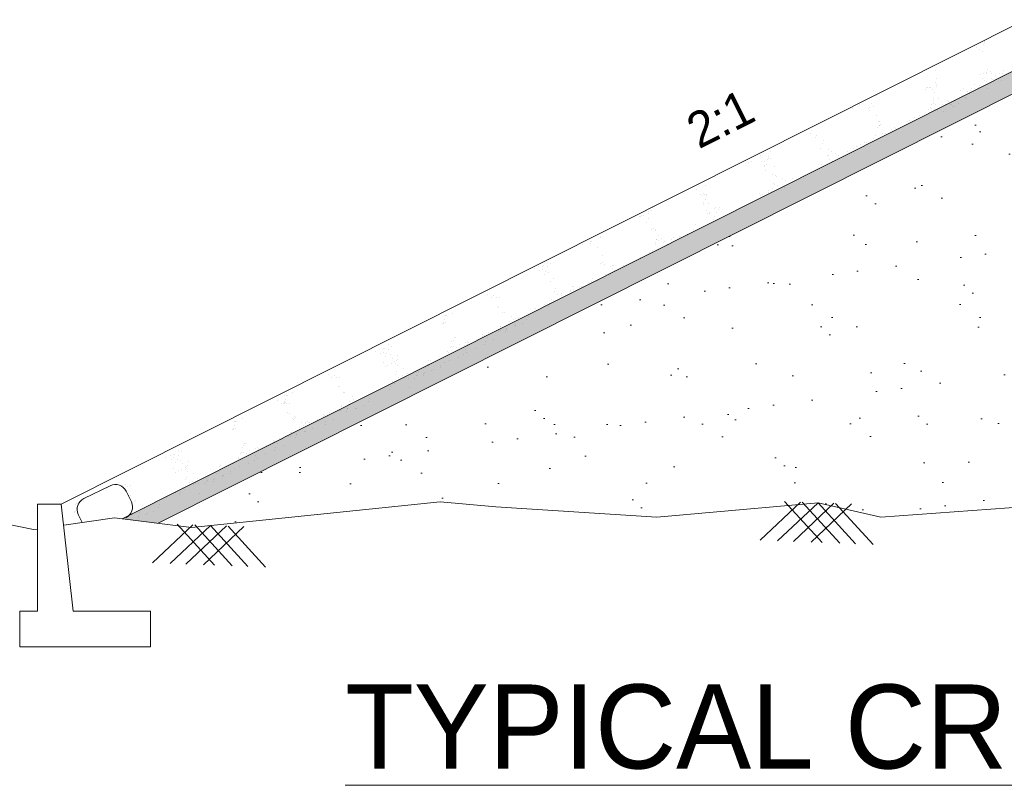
# Model space of a CAD drawing. Header units: millimetres. Extents: x -20950785 to 389010297, y -11535949 to 14056629.
# Tile 78 of 256: x 9709243 to 9732669, y -377777 to -359558. Entities that reach past the tile are written whole.
import ezdxf

# ---------------------------------------------------------------- set-up
doc = ezdxf.new("R2010")
doc.units = ezdxf.units.MM
doc.header["$LTSCALE"] = 60
doc.header["$MEASUREMENT"] = 0
doc.layers.add('CHNGE', color=7, linetype='Continuous')
doc.layers.add('TEXT', color=7, linetype='Continuous')

msp = doc.modelspace()

# ---------------------------------------------------------------- hatches: boundary and pattern name
at = {"linetype": 'Continuous', "lineweight": 9}
h = msp.add_hatch(dxfattribs=at)
h.set_pattern_fill('AR-SAND', scale=282.811462, style=0)
h.set_pattern_definition([(37.5, (17175445.93, -51661404.1), (-17.8152437, 544.927847), [0, -429.873422, 0, -480.7794852, 0, -459.5686256]), (7.5, (17175445.9, -51661404.1), (500.513137, 798.135254), [0, -231.9053987, 0, -387.4517028, 0, -148.4760175]), (327.5, (17175098.07, -51661404.1), (880.7150124, 1.600445), [0, -141.405731, 0, -509.0606314, 0, -664.6069354]), (317.5, (17175098.1, -51661404.1), (850.16706, 248.21671), [0, -70.7028655, 0, -333.717525, 0, -381.7954735])])
h.paths.add_polyline_path([(9733529.4, -360990.45), (9736702.05, -360895.27), (9736702.05, -360414.28), (9733408.57, -360513.08), (9711678.69, -371437.35), (9712540.38, -371542.27)])
h = msp.add_hatch(dxfattribs=at)
h.set_pattern_fill('AR-SAND', scale=1131.245848, style=0)
h.set_pattern_definition([(37.5, (17175446, -51661404.1), (-71.260975, 2179.71139), [0, -1719.49369, 0, -1923.11794, 0, -1838.2745]), (7.5, (17175446, -51661404), (2002.05255, 3192.54102), [0, -927.621595, 0, -1549.80681, 0, -593.90407]), (327.5, (17174054.5, -51661404.1), (3522.86005, 6.40178), [0, -565.622924, 0, -2036.242526, 0, -2658.42774]), (317.5, (17174054.5, -51661404), (3400.66824, 992.86684), [0, -282.81146, 0, -1334.8701, 0, -1527.181894])])
h.paths.add_polyline_path([(9752623.6, -370930.58), (9752995.62, -370970.57), (9753253.57, -371099.35), (9756609.86, -370957.96), (9760101.31, -371095.59), (9760185.94, -371018.27), (9760250.63, -371101.47), (9762470.08, -371188.96), (9763105.62, -370998.59), (9763476.44, -371077.44), (9767835.88, -371399.99), (9769329.75, -371052.17), (9773167.44, -371399.99), (9776451.66, -371184.14), (9776477.89, -371160.17), (9776494.35, -371181.34), (9776997.42, -371148.28), (9778324.54, -371034.05), (9781761.62, -371384.94), (9761085.56, -360990.45), (9757912.91, -360895.27), (9757912.91, -360795.64), (9747307.48, -360477.48), (9736702.05, -360795.64), (9736702.05, -360895.27), (9733529.4, -360990.45), (9712540.38, -371542.27), (9713326.84, -371638.03), (9719243.08, -371034.05), (9720570.19, -371148.28), (9724400.18, -371399.99), (9728237.87, -371052.17), (9729731.74, -371399.99), (9734091.18, -371077.44), (9734461.99, -370998.59), (9735097.54, -371188.96), (9735709.5, -371164.83), (9735743.51, -371133.76), (9735765.94, -371162.61), (9740957.75, -370957.96), (9744314.04, -371099.35), (9744572, -370970.57), (9744944.01, -370930.58), (9748783.81, -371083.62)])
h.paths.add_polyline_path([(9742735.25, -367753.17), (9753071.22, -367753.17), (9753071.22, -368610.57), (9742735.25, -368610.57)], flags=24)
h.paths.add_polyline_path([(9741240.48, -361178.79), (9756044.35, -361178.79), (9756044.35, -362166.28), (9741240.48, -362166.28)], flags=24)
h.paths.add_polyline_path([(9741276.95, -362192.97), (9755339.02, -362192.97), (9755339.02, -363194.74), (9741276.95, -363194.74)], flags=24)
h.paths.add_polyline_path([(9741240.48, -363552.66), (9755024.43, -363552.66), (9755024.43, -364540.15), (9741240.48, -364540.15)], flags=24)
h.paths.add_polyline_path([(9741240.48, -364785.55), (9755431.01, -364785.55), (9755431.01, -365647.03), (9741240.48, -365647.03)], flags=24)

# ---------------------------------------------------------------- linework, layer by layer
at = {"color": 7, "linetype": 'Continuous', "lineweight": 9}
for p, q in [((9710233.64, -371087.59), (9733166.91, -359558.34)), ((9731761.05, -360279.47), (9731761.05, -360279.47)), ((9732013.96, -360226.57), (9732013.96, -360226.57)), ((9732068.52, -360271.54), (9732068.52, -360271.54)), ((9732078.63, -360107.33), (9732078.63, -360107.33)), ((9732165.89, -360143.13), (9732165.89, -360143.13)), ((9732194.58, -360106.32), (9732194.58, -360106.32)), ((9732194.72, -360068.07), (9732194.72, -360068.07)), ((9711678.69, -371437.35), (9733499.69, -360467.27)), ((9732141.8, -360312.36), (9732141.8, -360312.36)), ((9732278.27, -360746.31), (9732278.27, -360746.31)), ((9712540.38, -371542.27), (9733529.4, -360990.45)), ((9731029.42, -360777.42), (9731029.42, -360777.42)), ((9731060.36, -360960.23), (9731060.36, -360960.23)), ((9732093.08, -360855.4), (9732093.08, -360855.4)), ((9732154.36, -360957.31), (9732154.36, -360957.31)), ((9732178.15, -360832.47), (9732178.15, -360832.47)), ((9732239.46, -360812.35), (9732239.46, -360812.35)), ((9732252.38, -360831.82), (9732252.38, -360831.82)), ((9732335.12, -360798.81), (9732335.12, -360798.81)), ((9732363.44, -360957.51), (9732363.44, -360957.51)), ((9732368.33, -360830.81), (9732368.33, -360830.81)), ((9732386.4, -360984.39), (9732386.4, -360984.39)), ((9732461.03, -360895.82), (9732461.03, -360895.82)), ((9732562.05, -360829.12), (9732562.05, -360829.12)), ((9732636.28, -360828.47), (9732636.28, -360828.47)), ((9732659.02, -360779.2), (9732659.02, -360779.2)), ((9730785.29, -361210.53), (9730785.29, -361210.53)), ((9730821.36, -361172.09), (9730821.36, -361172.09)), ((9730847.36, -361176.69), (9730847.36, -361176.69)), ((9730887.9, -361180.1), (9730887.9, -361180.1)), ((9730921.4, -361168.83), (9730921.4, -361168.83)), ((9730954.02, -361223.41), (9730954.02, -361223.41)), ((9731036.78, -361042.26), (9731036.78, -361042.26)), ((9731045.07, -361097.82), (9731045.07, -361097.82)), ((9731051.62, -361140.2), (9731051.62, -361140.2)), ((9731687.4, -361199.75), (9731687.4, -361199.75)), ((9731881.12, -361198.06), (9731881.12, -361198.06)), ((9731955.36, -361197.41), (9731955.36, -361197.41)), ((9731968.14, -361111.31), (9731968.14, -361111.31)), ((9732057.72, -361182.65), (9732057.72, -361182.65)), ((9732068.71, -361126.92), (9732068.71, -361126.92)), ((9732071.3, -361196.4), (9732071.3, -361196.4)), ((9732208.91, -361002.28), (9732208.91, -361002.28)), ((9732253.91, -361017.83), (9732253.91, -361017.83)), ((9732265.02, -361194.71), (9732265.02, -361194.71)), ((9732591.53, -361010.18), (9732591.53, -361010.18)), ((9729631.58, -361369.95), (9729631.58, -361369.95)), ((9730986.15, -361435.93), (9730986.15, -361435.93)), ((9731018.53, -361287.66), (9731018.53, -361287.66)), ((9731097.65, -361441.75), (9731097.65, -361441.75)), ((9731601.17, -361423.82), (9731601.17, -361423.82)), ((9731620.68, -361254.03), (9731620.68, -361254.03)), ((9731663.6, -361365.55), (9731663.6, -361365.55)), ((9731744.66, -361399.19), (9731744.66, -361399.19)), ((9731767.62, -361426.07), (9731767.62, -361426.07)), ((9731787.38, -361269.81), (9731787.38, -361269.81)), ((9731841.94, -361314.79), (9731841.94, -361314.79)), ((9731870.72, -361243.54), (9731870.72, -361243.54)), ((9729067.13, -361668.81), (9729067.13, -361668.81)), ((9729216.19, -361587.04), (9729216.19, -361587.04)), ((9729431.06, -361670.24), (9729431.06, -361670.24)), ((9729462.72, -361654.23), (9729462.72, -361654.23)), ((9729505.04, -361546.27), (9729505.04, -361546.27)), ((9729551, -361613.1), (9729551, -361613.1)), ((9730868.37, -361700), (9730868.37, -361700)), ((9730917.73, -361650.31), (9730917.73, -361650.31)), ((9730938.32, -361667.59), (9730938.32, -361667.59)), ((9730944.82, -361581.19), (9730944.82, -361581.19)), ((9730982.73, -361547.74), (9730982.73, -361547.74)), ((9730987.14, -361473.24), (9730987.14, -361473.24)), ((9731001.9, -361695.71), (9731001.9, -361695.71)), ((9731037.79, -361574.42), (9731037.79, -361574.42)), ((9731200.19, -361567.01), (9731200.19, -361567.01)), ((9731274.43, -361566.36), (9731274.43, -361566.36)), ((9731280.41, -361591.26), (9731280.41, -361591.26)), ((9731307.62, -361470.56), (9731307.62, -361470.56)), ((9731330.58, -361497.45), (9731330.58, -361497.45)), ((9731390.38, -361565.35), (9731390.38, -361565.35)), ((9731420.41, -361582.31), (9731420.41, -361582.31)), ((9731438.94, -361624.33), (9731438.94, -361624.33)), ((9731474.97, -361627.29), (9731474.97, -361627.29)), ((9731478.4, -361474.64), (9731478.4, -361474.64)), ((9731584.1, -361563.66), (9731584.1, -361563.66)), ((9729459.02, -361710.94), (9729459.02, -361710.94)), ((9729630.62, -361839.94), (9729630.62, -361839.94)), ((9730541.14, -361886.96), (9730541.14, -361886.96)), ((9730646.55, -361826.64), (9730646.55, -361826.64)), ((9731073.29, -361713.27), (9731073.29, -361713.27)), ((9731234.2, -361736.32), (9731234.2, -361736.32)), ((9729664.02, -362135.32), (9729664.02, -362135.32)), ((9729673.32, -361988.28), (9729673.32, -361988.28)), ((9729691.11, -362066.2), (9729691.11, -362066.2)), ((9729704.03, -362070.17), (9729704.03, -362070.17)), ((9729706.83, -361977.01), (9729706.83, -361977.01)), ((9729733.97, -362047.37), (9729733.97, -362047.37)), ((9730059.62, -362120.74), (9730059.62, -362120.74)), ((9730069.22, -362141.34), (9730069.22, -362141.34)), ((9730360.99, -361982.3), (9730360.99, -361982.3)), ((9730423.07, -361948.46), (9730423.07, -361948.46)), ((9728049.9, -362274.61), (9728049.9, -362274.61)), ((9728076.99, -362205.49), (9728076.99, -362205.49)), ((9728172.85, -362364.34), (9728172.85, -362364.34)), ((9728206.84, -362322.38), (9728206.84, -362322.38)), ((9729561.41, -362388.36), (9729561.41, -362388.36)), ((9729593.32, -362315.68), (9729593.32, -362315.68)), ((9729768.31, -362274.57), (9729768.31, -362274.57)), ((9729845.73, -362263.17), (9729845.73, -362263.17)), ((9729976.79, -362171.26), (9729976.79, -362171.26)), ((9728305.38, -362617.46), (9728305.38, -362617.46)), ((9728347.7, -362509.51), (9728347.7, -362509.51)), ((9728374.63, -362425.21), (9728374.63, -362425.21)), ((9729084.7, -362618.58), (9729084.7, -362618.58)), ((9729142.22, -362580.29), (9729142.22, -362580.29)), ((9729237.42, -362534.48), (9729237.42, -362534.48)), ((9729350.7, -362476.98), (9729350.7, -362476.98)), ((9729395.57, -362481.27), (9729395.57, -362481.27)), ((9726876.48, -362800.75), (9726876.48, -362800.75)), ((9727059.76, -362811.29), (9727059.76, -362811.29)), ((9727065.22, -362865.75), (9727065.22, -362865.75)), ((9727098.72, -362854.48), (9727098.72, -362854.48)), ((9727102.08, -362703.33), (9727102.08, -362703.33)), ((9728458.74, -362796.46), (9728458.74, -362796.46)), ((9728481.79, -362658.8), (9728481.79, -362658.8)), ((9728492.25, -362785.18), (9728492.25, -362785.18)), ((9728549.37, -362699.58), (9728549.37, -362699.58)), ((9728646.79, -362741.12), (9728646.79, -362741.12)), ((9728724.61, -362782.7), (9728724.61, -362782.7)), ((9728935.32, -362694.08), (9728935.32, -362694.08)), ((9726590.92, -362956.42), (9726590.92, -362956.42)), ((9726653, -362922.58), (9726653, -362922.58)), ((9726884.29, -362926.63), (9726884.29, -362926.63)), ((9726954.66, -362933.81), (9726954.66, -362933.81)), ((9726956.1, -363027.59), (9726956.1, -363027.59)), ((9726961.96, -363060.77), (9726961.96, -363060.77)), ((9727018.18, -362993.75), (9727018.18, -362993.75)), ((9727032.67, -362880.4), (9727032.67, -362880.4)), ((9727197.48, -363057.71), (9727197.48, -363057.71)), ((9728309.23, -362999.79), (9728309.23, -362999.79)), ((9728516.13, -362886), (9728516.13, -362886)), ((9728576.09, -362921.48), (9728576.09, -362921.48)), ((9725659.86, -363332.87), (9725659.86, -363332.87)), ((9725721.94, -363299.03), (9725721.94, -363299.03)), ((9726986.78, -363146.34), (9726986.78, -363146.34)), ((9727160.05, -363233.39), (9727160.05, -363233.39)), ((9727229.61, -363270.24), (9727229.61, -363270.24)), ((9727261.06, -363292.38), (9727261.06, -363292.38)), ((9727394.7, -363329), (9727394.7, -363329)), ((9725368.09, -363491.92), (9725368.09, -363491.92)), ((9725555.65, -363493.21), (9725555.65, -363493.21)), ((9727171.22, -363450.82), (9727171.22, -363450.82)), ((9727190.35, -363472.74), (9727190.35, -363472.74)), ((9727263.95, -363497.44), (9727263.95, -363497.44)), ((9727435.82, -363540.15), (9727435.82, -363540.15)), ((9727472.43, -363394.14), (9727472.43, -363394.14)), ((9727629.56, -363346.91), (9727629.56, -363346.91)), ((9725348.75, -363607), (9725348.75, -363607)), ((9725447.71, -363718.76), (9725447.71, -363718.76)), ((9725496.91, -363735.68), (9725496.91, -363735.68)), ((9725509.79, -363684.92), (9725509.79, -363684.92)), ((9725530.42, -363724.41), (9725530.42, -363724.41)), ((9725591.01, -363728.31), (9725591.01, -363728.31)), ((9725591.58, -363730.9), (9725591.58, -363730.9)), ((9726846.34, -363699.85), (9726846.34, -363699.85)), ((9726871.58, -363729.99), (9726871.58, -363729.99)), ((9726905.08, -363718.71), (9726905.08, -363718.71)), ((9727057.05, -363611.23), (9727057.05, -363611.23)), ((9727063.23, -363665.51), (9727063.23, -363665.51)), ((9727120.94, -363649.81), (9727120.94, -363649.81)), ((9727148.04, -363580.7), (9727148.04, -363580.7)), ((9727244.16, -363604.63), (9727244.16, -363604.63)), ((9727277.67, -363593.36), (9727277.67, -363593.36)), ((9724303.07, -364030.09), (9724303.07, -364030.09)), ((9725521.13, -363948.98), (9725521.13, -363948.98)), ((9725521.6, -363905.39), (9725521.6, -363905.39)), ((9725548.69, -363836.27), (9725548.69, -363836.27)), ((9725623.7, -363943.42), (9725623.7, -363943.42)), ((9725772.68, -364042.44), (9725772.68, -364042.44)), ((9725806.19, -364031.17), (9725806.19, -364031.17)), ((9725886.31, -364020.16), (9725886.31, -364020.16)), ((9723989.94, -364243.16), (9723989.94, -364243.16)), ((9724006.57, -364237.09), (9724006.57, -364237.09)), ((9724040.08, -364225.82), (9724040.08, -364225.82)), ((9724096.57, -364218.43), (9724096.57, -364218.43)), ((9724198.22, -364172.61), (9724198.22, -364172.61)), ((9724213.43, -364121.34), (9724213.43, -364121.34)), ((9724275.98, -364099.21), (9724275.98, -364099.21)), ((9725591.75, -364103.32), (9725591.75, -364103.32)), ((9725600.75, -364175.82), (9725600.75, -364175.82)), ((9725658.04, -364170.63), (9725658.04, -364170.63)), ((9725662.83, -364141.98), (9725662.83, -364141.98)), ((9725777.08, -364248.24), (9725777.08, -364248.24)), ((9725819.4, -364140.29), (9725819.4, -364140.29)), ((9725866.53, -364067.32), (9725866.53, -364067.32)), ((9724162.96, -364387.53), (9724162.96, -364387.53)), ((9724205.27, -364279.58), (9724205.27, -364279.58)), ((9725310.78, -364443.19), (9725310.78, -364443.19)), ((9725749.99, -364317.36), (9725749.99, -364317.36)), ((9723051.29, -364716.08), (9723051.29, -364716.08)), ((9724282.34, -364543.86), (9724282.34, -364543.86)), ((9724315.84, -364532.59), (9724315.84, -364532.59)), ((9724366.46, -364578.4), (9724366.46, -364578.4)), ((9724371.52, -364554.86), (9724371.52, -364554.86)), ((9724433.66, -364691.55), (9724433.66, -364691.55)), ((9724802.17, -364746.08), (9724802.17, -364746.08)), ((9724930.69, -364725.27), (9724930.69, -364725.27)), ((9724964.19, -364713.99), (9724964.19, -364713.99)), ((9725122.34, -364660.79), (9725122.34, -364660.79)), ((9725268.46, -364551.14), (9725268.46, -364551.14)), ((9725274.78, -364600.24), (9725274.78, -364600.24)), ((9722633.69, -364918.49), (9722633.69, -364918.49)), ((9722819.54, -364830.84), (9722819.54, -364830.84)), ((9722835.28, -364872.57), (9722835.28, -364872.57)), ((9722844.39, -364829.87), (9722844.39, -364829.87)), ((9722983.65, -364980.79), (9722983.65, -364980.79)), ((9723058.76, -364750.75), (9723058.76, -364750.75)), ((9724364.25, -364868.62), (9724364.25, -364868.62)), ((9724377.17, -364911.49), (9724377.17, -364911.49)), ((9724391.35, -364799.5), (9724391.35, -364799.5)), ((9724405.86, -364782.06), (9724405.86, -364782.06)), ((9724446.08, -364805.24), (9724446.08, -364805.24)), ((9724508.16, -364771.4), (9724508.16, -364771.4)), ((9724558.1, -364850.62), (9724558.1, -364850.62)), ((9724591.61, -364839.35), (9724591.61, -364839.35)), ((9724648.69, -364905.96), (9724648.69, -364905.96)), ((9724749.76, -364786.14), (9724749.76, -364786.14)), ((9724759.85, -364854.04), (9724759.85, -364854.04)), ((9724857.17, -364802.66), (9724857.17, -364802.66)), ((9723119.34, -365166.29), (9723119.34, -365166.29)), ((9724022.6, -365211.68), (9724022.6, -365211.68)), ((9724231.08, -365108.37), (9724231.08, -365108.37)), ((9724293.55, -365048.98), (9724293.55, -365048.98)), ((9724441.79, -365019.75), (9724441.79, -365019.75)), ((9721592.21, -365441.31), (9721592.21, -365441.31)), ((9721674.23, -365421.33), (9721674.23, -365421.33)), ((9721707.74, -365410.06), (9721707.74, -365410.06)), ((9721799.11, -365327.52), (9721799.11, -365327.52)), ((9721802.31, -365436.63), (9721802.31, -365436.63)), ((9721865.89, -365356.85), (9721865.89, -365356.85)), ((9723067.76, -365352.03), (9723067.76, -365352.03)), ((9723101.26, -365340.76), (9723101.26, -365340.76)), ((9723153.68, -365393.5), (9723153.68, -365393.5)), ((9723291.41, -365434.66), (9723291.41, -365434.66)), ((9723353.49, -365400.82), (9723353.49, -365400.82)), ((9723374.12, -365405.3), (9723374.12, -365405.3)), ((9723604.99, -365414.09), (9723604.99, -365414.09)), ((9723784.94, -365351.88), (9723784.94, -365351.88)), ((9721493.3, -365482.21), (9721493.3, -365482.21)), ((9721618.53, -365535.83), (9721618.53, -365535.83)), ((9721680.61, -365501.99), (9721680.61, -365501.99)), ((9721732.9, -365613.71), (9721732.9, -365613.71)), ((9721759.99, -365544.59), (9721759.99, -365544.59)), ((9721835.04, -365565.21), (9721835.04, -365565.21)), ((9723189.61, -365631.19), (9723189.61, -365631.19)), ((9723276.32, -365654.78), (9723276.32, -365654.78)), ((9723347.02, -365474.42), (9723347.02, -365474.42)), ((9723396.51, -365517.4), (9723396.51, -365517.4)), ((9721867.16, -365777.73), (9721867.16, -365777.73)), ((9721950, -365728.1), (9721950, -365728.1)), ((9722399.2, -365903.14), (9722399.2, -365903.14)), ((9722422.31, -365908.41), (9722422.31, -365908.41)), ((9722598.35, -365909.5), (9722598.35, -365909.5)), ((9722631.86, -365898.23), (9722631.86, -365898.23)), ((9722770.42, -365823.11), (9722770.42, -365823.11)), ((9722790.01, -365845.02), (9722790.01, -365845.02)), ((9722838.41, -365777.32), (9722838.41, -365777.32)), ((9722865.5, -365708.2), (9722865.5, -365708.2)), ((9722970.94, -365784.15), (9722970.94, -365784.15)), ((9723004.44, -365772.88), (9723004.44, -365772.88)), ((9723162.59, -365719.67), (9723162.59, -365719.67)), ((9720374.26, -366095.85), (9720374.26, -366095.85)), ((9720525.94, -366131.41), (9720525.94, -366131.41)), ((9721961.29, -366025.68), (9721961.29, -366025.68)), ((9721988.38, -365956.56), (9721988.38, -365956.56)), ((9722044.83, -366095.73), (9722044.83, -366095.73)), ((9722136.75, -366064.07), (9722136.75, -366064.07)), ((9722144.33, -366128.83), (9722144.33, -366128.83)), ((9722329.79, -366080.21), (9722329.79, -366080.21)), ((9722352.81, -366025.53), (9722352.81, -366025.53)), ((9722356.88, -366011.1), (9722356.88, -366011.1)), ((9722417.42, -365970.38), (9722417.42, -365970.38)), ((9722563.52, -365936.9), (9722563.52, -365936.9)), ((9720463.87, -366165.24), (9720463.87, -366165.24)), ((9720582.86, -366176.64), (9720582.86, -366176.64)), ((9720651.31, -366165.03), (9720651.31, -366165.03)), ((9721726.72, -366331.24), (9721726.72, -366331.24)), ((9721821.18, -366383.11), (9721821.18, -366383.11)), ((9721848.27, -366314), (9721848.27, -366314)), ((9721890.59, -366206.04), (9721890.59, -366206.04)), ((9721937.43, -366242.62), (9721937.43, -366242.62)), ((9719341.9, -366605.57), (9719341.9, -366605.57)), ((9719375.4, -366594.3), (9719375.4, -366594.3)), ((9719399.35, -366593.69), (9719399.35, -366593.69)), ((9719533.55, -366541.09), (9719533.55, -366541.09)), ((9720614.98, -366389.16), (9720614.98, -366389.16)), ((9720644.97, -366399.87), (9720644.97, -366399.87)), ((9720735.42, -366536.27), (9720735.42, -366536.27)), ((9720768.93, -366525), (9720768.93, -366525)), ((9721339.65, -366616.89), (9721339.65, -366616.89)), ((9721518.24, -366434.55), (9721518.24, -366434.55)), ((9719309.2, -366794.66), (9719309.2, -366794.66)), ((9719329.93, -366770.76), (9719329.93, -366770.76)), ((9719330.68, -366788.08), (9719330.68, -366788.08)), ((9719357.03, -366701.65), (9719357.03, -366701.65)), ((9719371.28, -366760.82), (9719371.28, -366760.82)), ((9720685.25, -366854.06), (9720685.25, -366854.06)), ((9720690.31, -366852.53), (9720690.31, -366852.53)), ((9720873.36, -366811.84), (9720873.36, -366811.84)), ((9720892.15, -366740.27), (9720892.15, -366740.27)), ((9720944.06, -366631.48), (9720944.06, -366631.48)), ((9720982.08, -366693.49), (9720982.08, -366693.49)), ((9721011.19, -366843.04), (9721011.19, -366843.04)), ((9721044.16, -366659.65), (9721044.16, -366659.65)), ((9721044.69, -366831.76), (9721044.69, -366831.76)), ((9721100.63, -366636.96), (9721100.63, -366636.96)), ((9721202.84, -366778.55), (9721202.84, -366778.55)), ((9721312.56, -366686.01), (9721312.56, -366686.01))]:
    msp.add_line(p, q, dxfattribs=at)
at = {"layer": 'CHNGE', "color": 7, "linetype": 'Continuous', "lineweight": 9}
for p, q in [((9720266.06, -367045.98), (9720266.06, -367045.98)), ((9720299.52, -367082.47), (9720299.52, -367082.47)), ((9720404.75, -367008.19), (9720404.75, -367008.19)), ((9720457.67, -367029.26), (9720457.67, -367029.26)), ((9720638.6, -366968.39), (9720638.6, -366968.39)), ((9720672.11, -366957.12), (9720672.11, -366957.12)), ((9720803.94, -366988.91), (9720803.94, -366988.91)), ((9720830.25, -366903.91), (9720830.25, -366903.91)), ((9720831.04, -366919.79), (9720831.04, -366919.79)), ((9718019.26, -367294.54), (9718019.26, -367294.54)), ((9718086.03, -367323.87), (9718086.03, -367323.87)), ((9719524.31, -367217.88), (9719524.31, -367217.88)), ((9719558.32, -367182.74), (9719558.32, -367182.74)), ((9719585.42, -367113.62), (9719585.42, -367113.62)), ((9719605.63, -367124.5), (9719605.63, -367124.5)), ((9719712.5, -367279.97), (9719712.5, -367279.97)), ((9719827.42, -367322.9), (9719827.42, -367322.9)), ((9719848.45, -367248.4), (9719848.45, -367248.4)), ((9719889.5, -367289.06), (9719889.5, -367289.06)), ((9719893.43, -367219.1), (9719893.43, -367219.1)), ((9719926.83, -367237.27), (9719926.83, -367237.27)), ((9720112.98, -367167.24), (9720112.98, -367167.24)), ((9720266.01, -367093.74), (9720266.01, -367093.74)), ((9720301.98, -367283.67), (9720301.98, -367283.67)), ((9720322.42, -367222.69), (9720322.42, -367222.69)), ((9720364.74, -367114.74), (9720364.74, -367114.74)), ((9720508.88, -367169.88), (9720508.88, -367169.88)), ((9717713.45, -367449.23), (9717713.45, -367449.23)), ((9717812.36, -367408.33), (9717812.36, -367408.33)), ((9717838.68, -367502.85), (9717838.68, -367502.85)), ((9717894.38, -367388.35), (9717894.38, -367388.35)), ((9717900.76, -367469.01), (9717900.76, -367469.01)), ((9717927.89, -367377.08), (9717927.89, -367377.08)), ((9717980.14, -367511.61), (9717980.14, -367511.61)), ((9718022.46, -367403.66), (9718022.46, -367403.66)), ((9718055.18, -367532.23), (9718055.18, -367532.23)), ((9718242, -367556.92), (9718242, -367556.92)), ((9719418.21, -367540.17), (9719418.21, -367540.17)), ((9719433.07, -367465.49), (9719433.07, -367465.49)), ((9719445.3, -367471.05), (9719445.3, -367471.05)), ((9719487.62, -367363.1), (9719487.62, -367363.1)), ((9719520.84, -367344.45), (9719520.84, -367344.45)), ((9719535.65, -367481.95), (9719535.65, -367481.95)), ((9719554.35, -367333.18), (9719554.35, -367333.18)), ((9719639.97, -367351.7), (9719639.97, -367351.7)), ((9719813.81, -367525.59), (9719813.81, -367525.59)), ((9719856.12, -367417.64), (9719856.12, -367417.64)), ((9719882.79, -367475.6), (9719882.79, -367475.6)), ((9720091.28, -367372.3), (9720091.28, -367372.3)), ((9717902.13, -367715.34), (9717902.13, -367715.34)), ((9717953.05, -367580.73), (9717953.05, -367580.73)), ((9718004.46, -367776.12), (9718004.46, -367776.12)), ((9718087.31, -367744.75), (9718087.31, -367744.75)), ((9718110.62, -367612.03), (9718110.62, -367612.03)), ((9718170.15, -367695.12), (9718170.15, -367695.12)), ((9718172.59, -367734), (9718172.59, -367734)), ((9718199.68, -367664.88), (9718199.68, -367664.88)), ((9718222.15, -367781.38), (9718222.15, -367781.38)), ((9718227.95, -367654.3), (9718227.95, -367654.3)), ((9718936.69, -367773.95), (9718936.69, -367773.95)), ((9718979.01, -367666), (9718979.01, -367666)), ((9719013.88, -367657.42), (9719013.88, -367657.42)), ((9719256.7, -367781.32), (9719256.7, -367781.32)), ((9719312.16, -367603.77), (9719312.16, -367603.77)), ((9719347.51, -367720.53), (9719347.51, -367720.53)), ((9719465.19, -367678.02), (9719465.19, -367678.02)), ((9719675.89, -367589.39), (9719675.89, -367589.39)), ((9716580.34, -367992.65), (9716580.34, -367992.65)), ((9717942.38, -367809.96), (9717942.38, -367809.96)), ((9718181.43, -367992.7), (9718181.43, -367992.7)), ((9718208.53, -367923.58), (9718208.53, -367923.58)), ((9718369.65, -367847.3), (9718369.65, -367847.3)), ((9718470.39, -367968.9), (9718470.39, -367968.9)), ((9718672.75, -367952.32), (9718672.75, -367952.32)), ((9718712.36, -368016), (9718712.36, -368016)), ((9718734.83, -367918.48), (9718734.83, -367918.48)), ((9718838.89, -368023.43), (9718838.89, -368023.43)), ((9718839.1, -367983.73), (9718839.1, -367983.73)), ((9718870.5, -367962.79), (9718870.5, -367962.79)), ((9718909.6, -367843.07), (9718909.6, -367843.07)), ((9718958.31, -367796.66), (9718958.31, -367796.66)), ((9719049.8, -367895.11), (9719049.8, -367895.11)), ((9719051.44, -367901.92), (9719051.44, -367901.92)), ((9719084.94, -367890.65), (9719084.94, -367890.65)), ((9719243.09, -367837.44), (9719243.09, -367837.44)), ((9716669.94, -368062.04), (9716669.94, -368062.04)), ((9716732.02, -368028.2), (9716732.02, -368028.2)), ((9716788.94, -368073.44), (9716788.94, -368073.44)), ((9716857.39, -368061.83), (9716857.39, -368061.83)), ((9718110.73, -368173.06), (9718110.73, -368173.06)), ((9718157.57, -368209.64), (9718157.57, -368209.64)), ((9718264.98, -368062.75), (9718264.98, -368062.75)), ((9718356.9, -368031.09), (9718356.9, -368031.09)), ((9718364.47, -368095.85), (9718364.47, -368095.85)), ((9718428.07, -368076.85), (9718428.07, -368076.85)), ((9718497.92, -368088.15), (9718497.92, -368088.15)), ((9718630.61, -368087.04), (9718630.61, -368087.04)), ((9718678.85, -368027.27), (9718678.85, -368027.27)), ((9715581.48, -368491.09), (9715581.48, -368491.09)), ((9715605.42, -368490.49), (9715605.42, -368490.49)), ((9715739.63, -368437.89), (9715739.63, -368437.89)), ((9716821.06, -368285.96), (9716821.06, -368285.96)), ((9716851.05, -368296.66), (9716851.05, -368296.66)), ((9716941.5, -368433.07), (9716941.5, -368433.07)), ((9716975.01, -368421.8), (9716975.01, -368421.8)), ((9717738.38, -368401.57), (9717738.38, -368401.57)), ((9717946.87, -368298.27), (9717946.87, -368298.27)), ((9718041.32, -368350.14), (9718041.32, -368350.14)), ((9718068.42, -368281.02), (9718068.42, -368281.02)), ((9718522.68, -368304.36), (9718522.68, -368304.36)), ((9715382.32, -368613.77), (9715382.32, -368613.77)), ((9715471.93, -368683.17), (9715471.93, -368683.17)), ((9715515.28, -368691.46), (9715515.28, -368691.46)), ((9715534.01, -368649.33), (9715534.01, -368649.33)), ((9715536.01, -368667.56), (9715536.01, -368667.56)), ((9715536.76, -368684.87), (9715536.76, -368684.87)), ((9715547.98, -368502.37), (9715547.98, -368502.37)), ((9715563.11, -368598.44), (9715563.11, -368598.44)), ((9715577.36, -368657.62), (9715577.36, -368657.62)), ((9715590.92, -368694.56), (9715590.92, -368694.56)), ((9715659.37, -368682.95), (9715659.37, -368682.95)), ((9717079.43, -368708.64), (9717079.43, -368708.64)), ((9717098.23, -368637.07), (9717098.23, -368637.07)), ((9717150.14, -368528.27), (9717150.14, -368528.27)), ((9717188.16, -368590.28), (9717188.16, -368590.28)), ((9717264.31, -368626.67), (9717264.31, -368626.67)), ((9717320.78, -368603.99), (9717320.78, -368603.99)), ((9717532.71, -368653.03), (9717532.71, -368653.03)), ((9717559.8, -368583.92), (9717559.8, -368583.92)), ((9715623.04, -368907.09), (9715623.04, -368907.09)), ((9715653.03, -368917.79), (9715653.03, -368917.79)), ((9716472.14, -368942.78), (9716472.14, -368942.78)), ((9716610.83, -368904.99), (9716610.83, -368904.99)), ((9716663.75, -368926.06), (9716663.75, -368926.06)), ((9716844.68, -368865.19), (9716844.68, -368865.19)), ((9716878.19, -368853.91), (9716878.19, -368853.91)), ((9716891.33, -368750.86), (9716891.33, -368750.86)), ((9716896.39, -368749.33), (9716896.39, -368749.33)), ((9717010.02, -368885.71), (9717010.02, -368885.71)), ((9717036.33, -368800.71), (9717036.33, -368800.71)), ((9717037.12, -368816.59), (9717037.12, -368816.59)), ((9717231.33, -368810.06), (9717231.33, -368810.06)), ((9717264.84, -368798.78), (9717264.84, -368798.78)), ((9717422.99, -368745.58), (9717422.99, -368745.58)), ((9714349.96, -369123.49), (9714349.96, -369123.49)), ((9714383.47, -369112.22), (9714383.47, -369112.22)), ((9714407.41, -369111.61), (9714407.41, -369111.61)), ((9714541.62, -369059.01), (9714541.62, -369059.01)), ((9715743.49, -369054.19), (9715743.49, -369054.19)), ((9715764.4, -369079.53), (9715764.4, -369079.53)), ((9715776.99, -369042.92), (9715776.99, -369042.92)), ((9715791.5, -369010.42), (9715791.5, -369010.42)), ((9715811.7, -369021.3), (9715811.7, -369021.3)), ((9715952.12, -369149.4), (9715952.12, -369149.4)), ((9716052.23, -369177.57), (9716052.23, -369177.57)), ((9716054.53, -369145.2), (9716054.53, -369145.2)), ((9716099.51, -369115.89), (9716099.51, -369115.89)), ((9716108.7, -369154.89), (9716108.7, -369154.89)), ((9716132.91, -369134.07), (9716132.91, -369134.07)), ((9716319.06, -369064.04), (9716319.06, -369064.04)), ((9716472.09, -368990.54), (9716472.09, -368990.54)), ((9716505.6, -368979.27), (9716505.6, -368979.27)), ((9716508.06, -369180.47), (9716508.06, -369180.47)), ((9716528.5, -369119.49), (9716528.5, -369119.49)), ((9716570.82, -369011.54), (9716570.82, -369011.54)), ((9716714.96, -369066.68), (9716714.96, -369066.68)), ((9714317.26, -369312.58), (9714317.26, -369312.58)), ((9714338, -369288.69), (9714338, -369288.69)), ((9714338.74, -369306), (9714338.74, -369306)), ((9714365.09, -369219.57), (9714365.09, -369219.57)), ((9714379.34, -369278.74), (9714379.34, -369278.74)), ((9715693.31, -369371.98), (9715693.31, -369371.98)), ((9715698.38, -369370.46), (9715698.38, -369370.46)), ((9715838.32, -369421.83), (9715838.32, -369421.83)), ((9715881.42, -369329.76), (9715881.42, -369329.76)), ((9715900.21, -369258.19), (9715900.21, -369258.19)), ((9715990.15, -369211.41), (9715990.15, -369211.41)), ((9716019.25, -369360.96), (9716019.25, -369360.96)), ((9716052.76, -369349.68), (9716052.76, -369349.68)), ((9716210.91, -369296.48), (9716210.91, -369296.48)), ((9714593.48, -369631.54), (9714593.48, -369631.54)), ((9714613.69, -369642.42), (9714613.69, -369642.42)), ((9715274.08, -369611.66), (9715274.08, -369611.66)), ((9715274.12, -369563.91), (9715274.12, -369563.91)), ((9715307.59, -369600.39), (9715307.59, -369600.39)), ((9715372.81, -369632.66), (9715372.81, -369632.66)), ((9715412.82, -369526.12), (9715412.82, -369526.12)), ((9715465.73, -369547.18), (9715465.73, -369547.18)), ((9715646.67, -369486.31), (9715646.67, -369486.31)), ((9715680.17, -369475.04), (9715680.17, -369475.04)), ((9715812.01, -369506.83), (9715812.01, -369506.83)), ((9715839.1, -369437.72), (9715839.1, -369437.72)), ((9712935.95, -369895), (9712935.95, -369895)), ((9713027.32, -369812.46), (9713027.32, -369812.46)), ((9713094.1, -369841.8), (9713094.1, -369841.8)), ((9714495.69, -369881.02), (9714495.69, -369881.02)), ((9714528.91, -369862.37), (9714528.91, -369862.37)), ((9714532.38, -369735.81), (9714532.38, -369735.81)), ((9714562.41, -369851.1), (9714562.41, -369851.1)), ((9714566.39, -369700.66), (9714566.39, -369700.66)), ((9714648.03, -369869.62), (9714648.03, -369869.62)), ((9714720.56, -369797.89), (9714720.56, -369797.89)), ((9714835.48, -369840.82), (9714835.48, -369840.82)), ((9714856.52, -369766.32), (9714856.52, -369766.32)), ((9714897.56, -369806.99), (9714897.56, -369806.99)), ((9714901.49, -369737.02), (9714901.49, -369737.02)), ((9714934.89, -369755.2), (9714934.89, -369755.2)), ((9715099.34, -369890.22), (9715099.34, -369890.22)), ((9715121.04, -369685.16), (9715121.04, -369685.16)), ((9715310.05, -369801.6), (9715310.05, -369801.6)), ((9715330.49, -369740.61), (9715330.49, -369740.61)), ((9715516.95, -369687.81), (9715516.95, -369687.81)), ((9712721.51, -369967.15), (9712721.51, -369967.15)), ((9712820.42, -369926.25), (9712820.42, -369926.25)), ((9712846.74, -370020.77), (9712846.74, -370020.77)), ((9712902.45, -369906.28), (9712902.45, -369906.28)), ((9712908.82, -369986.93), (9712908.82, -369986.93)), ((9712961.11, -370098.65), (9712961.11, -370098.65)), ((9712988.2, -370029.53), (9712988.2, -370029.53)), ((9713030.52, -369921.58), (9713030.52, -369921.58)), ((9713063.25, -370050.15), (9713063.25, -370050.15)), ((9713118.68, -370129.96), (9713118.68, -370129.96)), ((9713250.07, -370074.85), (9713250.07, -370074.85)), ((9714320.23, -370121.69), (9714320.23, -370121.69)), ((9714426.28, -370058.09), (9714426.28, -370058.09)), ((9714441.13, -369983.42), (9714441.13, -369983.42)), ((9714453.37, -369988.98), (9714453.37, -369988.98)), ((9714543.71, -369999.87), (9714543.71, -369999.87)), ((9714683.96, -370107.31), (9714683.96, -370107.31)), ((9714821.87, -370043.51), (9714821.87, -370043.51)), ((9714864.19, -369935.56), (9714864.19, -369935.56)), ((9714890.86, -369993.52), (9714890.86, -369993.52)), ((9712910.2, -370233.26), (9712910.2, -370233.26)), ((9712950.45, -370327.88), (9712950.45, -370327.88)), ((9713012.53, -370294.04), (9713012.53, -370294.04)), ((9713095.37, -370262.67), (9713095.37, -370262.67)), ((9713178.21, -370213.04), (9713178.21, -370213.04)), ((9713180.66, -370251.92), (9713180.66, -370251.92)), ((9713207.75, -370182.8), (9713207.75, -370182.8)), ((9713230.22, -370299.3), (9713230.22, -370299.3)), ((9713236.01, -370172.22), (9713236.01, -370172.22)), ((9713377.71, -370365.22), (9713377.71, -370365.22)), ((9713917.66, -370360.99), (9713917.66, -370360.99)), ((9713944.75, -370291.88), (9713944.75, -370291.88)), ((9713966.38, -370314.58), (9713966.38, -370314.58)), ((9713987.07, -370183.92), (9713987.07, -370183.92)), ((9714021.94, -370175.34), (9714021.94, -370175.34)), ((9714251.16, -370355.36), (9714251.16, -370355.36)), ((9714264.77, -370299.24), (9714264.77, -370299.24)), ((9714355.57, -370238.46), (9714355.57, -370238.46)), ((9714473.25, -370195.94), (9714473.25, -370195.94)), ((9711602.47, -370580.79), (9711602.47, -370580.79)), ((9713189.5, -370510.62), (9713189.5, -370510.62)), ((9713216.59, -370441.51), (9713216.59, -370441.51)), ((9713273.05, -370580.68), (9713273.05, -370580.68)), ((9713364.96, -370549.02), (9713364.96, -370549.02)), ((9713436.14, -370594.77), (9713436.14, -370594.77)), ((9713478.46, -370486.82), (9713478.46, -370486.82)), ((9713680.82, -370470.24), (9713680.82, -370470.24)), ((9713686.92, -370545.19), (9713686.92, -370545.19)), ((9713720.42, -370533.92), (9713720.42, -370533.92)), ((9713742.89, -370436.4), (9713742.89, -370436.4)), ((9713846.96, -370541.36), (9713846.96, -370541.36)), ((9713847.16, -370501.66), (9713847.16, -370501.66)), ((9713878.57, -370480.71), (9713878.57, -370480.71)), ((9714057.87, -370413.03), (9714057.87, -370413.03)), ((9714059.5, -370419.84), (9714059.5, -370419.84)), ((9714093.01, -370408.57), (9714093.01, -370408.57)), ((9711398.25, -370647.17), (9710767.06, -370952.8)), ((9711692.08, -370650.19), (9711692.08, -370650.19)), ((9711754.16, -370616.35), (9711754.16, -370616.35)), ((9711899.3, -371033), (9711776.05, -370778.46)), ((9711811.07, -370661.59), (9711811.07, -370661.59)), ((9711879.52, -370649.97), (9711879.52, -370649.97)), ((9712954.93, -370816.19), (9712954.93, -370816.19)), ((9713076.48, -370798.94), (9713076.48, -370798.94)), ((9713118.8, -370690.99), (9713118.8, -370690.99)), ((9713165.64, -370727.57), (9713165.64, -370727.57)), ((9713372.54, -370613.78), (9713372.54, -370613.78)), ((9713505.98, -370606.07), (9713505.98, -370606.07)), ((9713530.75, -370822.29), (9713530.75, -370822.29)), ((9713638.68, -370604.96), (9713638.68, -370604.96)), ((9710761.76, -371026.03), (9710761.76, -371026.03)), ((9711843.19, -370874.11), (9711843.19, -370874.11)), ((9711873.18, -370884.81), (9711873.18, -370884.81)), ((9711963.63, -371021.22), (9711963.63, -371021.22)), ((9711997.14, -371009.94), (9711997.14, -371009.94)), ((9712746.45, -370919.49), (9712746.45, -370919.49)), ((9713049.39, -370868.06), (9713049.39, -370868.06)), ((9726857.7, -371942.58), (9727819, -371036.26)), ((9727276.57, -371958.5), (9728237.87, -371052.17)), ((9728333.2, -371998.65), (9727443.46, -371021.98)), ((9727652.11, -371972.77), (9728613.41, -371066.44)), ((9728752.07, -372014.57), (9727862.33, -371037.9)), ((9729127.62, -372028.84), (9728237.87, -371052.17)), ((9729546.49, -372044.76), (9728656.74, -371068.09)), ((9709667.72, -371084.98), (9709667.72, -373630.28)), ((9709667.72, -371084.98), (9710233.35, -371084.98)), ((9710233.35, -371084.98), (9710516.16, -373630.28)), ((9710537.41, -371279.61), (9710537.41, -371279.61)), ((9710558.15, -371255.71), (9710558.15, -371255.71)), ((9710558.89, -371273.02), (9710558.89, -371273.02)), ((9710570.11, -371090.51), (9710570.11, -371090.51)), ((9710585.24, -371186.59), (9710585.24, -371186.59)), ((9710599.49, -371245.77), (9710599.49, -371245.77)), ((9710603.61, -371079.24), (9710603.61, -371079.24)), ((9710627.56, -371078.64), (9710627.56, -371078.64)), ((9712101.57, -371296.78), (9712101.57, -371296.78)), ((9712120.36, -371225.21), (9712120.36, -371225.21)), ((9712172.27, -371116.42), (9712172.27, -371116.42)), ((9712210.29, -371178.43), (9712210.29, -371178.43)), ((9712272.37, -371144.59), (9712272.37, -371144.59)), ((9712328.84, -371121.91), (9712328.84, -371121.91)), ((9712431.05, -371263.5), (9712431.05, -371263.5)), ((9712540.77, -371170.96), (9712540.77, -371170.96)), ((9712567.87, -371101.84), (9712567.87, -371101.84)), ((9728070.99, -371988.69), (9729032.29, -371082.36)), ((9710730.5, -371526.24), (9710635.77, -371330.59)), ((9711866.81, -371453.33), (9711866.81, -371453.33)), ((9711900.32, -371442.06), (9711900.32, -371442.06)), ((9711913.46, -371339), (9711913.46, -371339)), ((9711918.52, -371337.48), (9711918.52, -371337.48)), ((9712032.16, -371473.86), (9712032.16, -371473.86)), ((9712058.47, -371388.85), (9712058.47, -371388.85)), ((9712059.25, -371404.74), (9712059.25, -371404.74)), ((9712239.4, -371327.98), (9712239.4, -371327.98)), ((9712272.9, -371316.71), (9712272.9, -371316.71)), ((9712404.11, -372481.74), (9713365.41, -371575.41)), ((9712822.99, -372497.66), (9713784.29, -371591.33)), ((9713879.62, -372537.81), (9712989.87, -371561.14)), ((9713198.53, -372511.93), (9714159.83, -371605.6)), ((9714298.49, -372553.73), (9713408.74, -371577.06)), ((9713617.4, -372527.85), (9714578.7, -371621.52)), ((9714674.03, -372568), (9713784.29, -371591.33)), ((9715092.9, -372583.92), (9714203.16, -371607.25)), ((9709667.72, -373630.28), (9709243.51, -373630.28)), ((9709243.51, -373630.28), (9709243.51, -374478.71)), ((9710516.16, -373630.28), (9712354.43, -373630.28)), ((9712354.43, -373630.28), (9712354.43, -374478.71)), ((9709243.51, -374478.71), (9712354.43, -374478.71))]:
    msp.add_line(p, q, dxfattribs=at)
for points in [[(9705538.24, -370860.96), (9705538.24, -370860.96), (9709567.88, -371693.36), (9709667.72, -371679.01)], [(9710289.42, -371589.64), (9711500.09, -371415.61), (9713326.84, -371638.03), (9719243.08, -371034.05), (9720570.19, -371148.28), (9724400.18, -371399.99), (9728237.87, -371052.17), (9729731.74, -371399.99), (9734091.18, -371077.44), (9734461.99, -370998.59), (9735097.54, -371188.96), (9740957.75, -370957.96), (9744314.04, -371099.35), (9744572, -370970.57), (9744944.01, -370930.58), (9748783.81, -371083.62)]]:
    msp.add_lwpolyline(points, dxfattribs=at)
for centre, start, end in [((9711521.5, -370901.71), 25.836728, 115.836704), ((9710890.31, -371207.34), 115.836704, 205.836728), ((9711644.76, -371156.25), 295.836704, 25.836728)]:
    msp.add_arc(centre, 282.81, start, end, dxfattribs=at)

# ---------------------------------------------------------------- texts
at = {"color": 7, "linetype": 'Continuous', "lineweight": 9, "insert": (9725021.51, -361891.7), "char_height": 845.172, "width": 2389.7003, "attachment_point": 1, "rotation": 26.690068}
msp.add_mtext('2:1', dxfattribs=at)
at = {"layer": 'TEXT', "color": 7, "linetype": 'Continuous', "lineweight": 9, "insert": (9747969.53, -375376.63), "char_height": 2000, "width": 75016.2302, "attachment_point": 2}
msp.add_mtext('{\\L\\C0;TYPICAL CROSS SECTION OF  ROAD IN FILLING}', dxfattribs=at)

doc.saveas('drawing.dxf')
